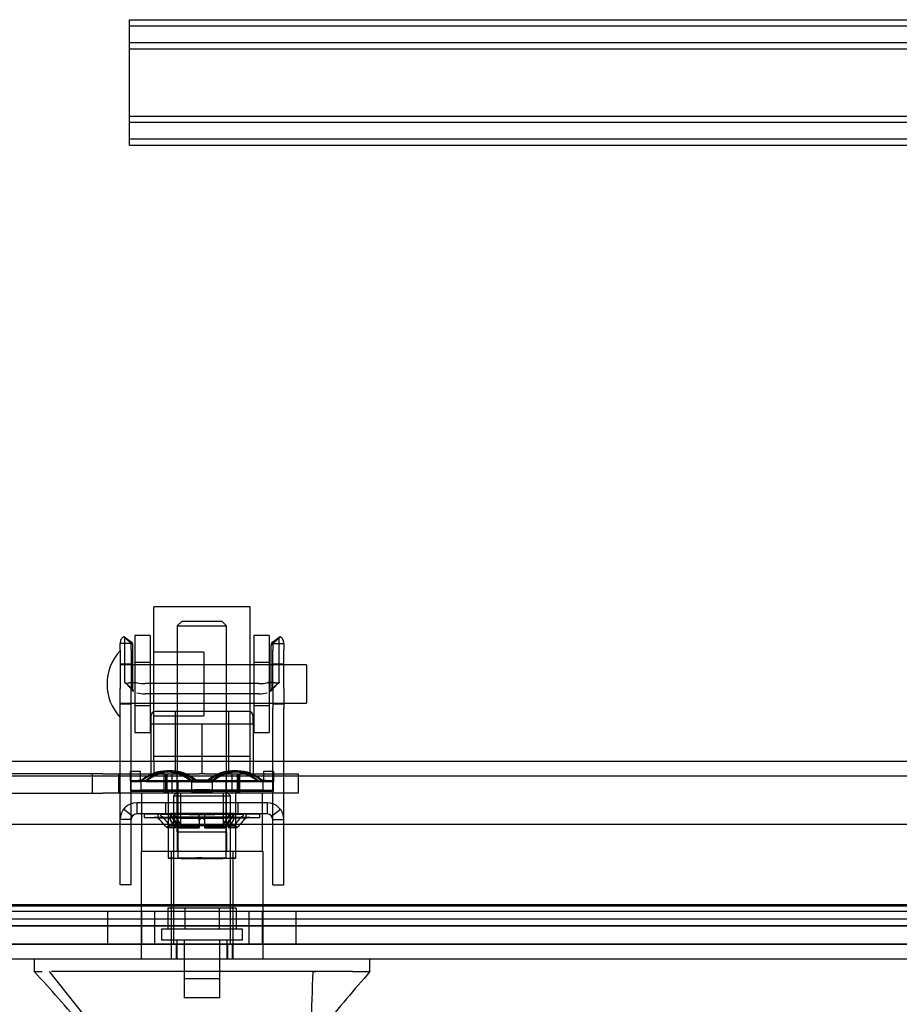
# Model space of a CAD drawing. Header units: inches. Extents: x 1 to 359, y -2 to 239.
# Tile 45 of 65: x 128.75 to 134.46, y 195.03 to 201.41. Entities that reach past the tile are written whole.
import ezdxf
from ezdxf.enums import TextEntityAlignment as Align
from ezdxf.lldxf.tags import DXFTag

# ---------------------------------------------------------------- set-up
doc = ezdxf.new("R2010")
doc.units = ezdxf.units.IN
doc.header["$MEASUREMENT"] = 0
for name, color, linetype in [('COM55914', 7, 'Continuous'), ('COM70220', 7, 'Continuous'), ('COM70838', 7, 'Continuous'), ('COM70839-6', 7, 'Continuous'), ('COM71196-10', 7, 'Continuous'), ('COM71298-10', 7, 'Continuous'), ('COM71299-10', 7, 'Continuous'), ('Default', 7, 'Continuous'), ('HAN13068', 7, 'Continuous'), ('HAN13068_NUT', 7, 'Continuous'), ('HAN13068_SCREW', 7, 'Continuous'), ('HAN_NUT', 7, 'Continuous'), ('NTS18147', 7, 'Continuous'), ('ROL87452', 7, 'Continuous'), ('RVT17786', 7, 'Continuous'), ('RVT19000', 7, 'Continuous'), ('SPC87322', 7, 'Continuous'), ('STD26122', 7, 'Continuous'), ('WAF25376', 7, 'Continuous'), ('WAM30038', 7, 'Continuous')]:
    doc.layers.add(name, color=color, linetype=linetype)
doc.styles.add('SEACAD_Times_New_Roman', font='times.ttf')
tags = doc.linetypes.add('HIDDEN2', pattern=[0.1875, 0.125, -0.0625]).pattern_tags.tags
tags[6:7] = [DXFTag(74, 4), DXFTag(75, 0), DXFTag(340, '0'), DXFTag(46, 0.0), DXFTag(50, 0.0), DXFTag(44, 0.0), DXFTag(45, 0.0)]
tags[4:5] = [DXFTag(74, 4), DXFTag(75, 0), DXFTag(340, '0'), DXFTag(46, 0.0), DXFTag(50, 0.0), DXFTag(44, 0.0), DXFTag(45, 0.0)]
doc.dimstyles.new('HAMMOND_(STH_-_540x360)', dxfattribs={"dimtxt": 2, "dimasz": 2.5, "dimexe": 1, "dimexo": 1, "dimgap": 0.5, "dimtad": 0, "dimtih": 1, "dimtoh": 1, "dimzin": 0, "dimdsep": 46, "dimtxsty": 'SEACAD_Times_New_Roman', "dimblk1": '_SE_FILLED', "dimblk2": '_SE_FILLED', "dimsah": 1, "dimcen": 1, "dimadec": 0, "dimazin": 0, "dimtfac": 0.8, "dimtofl": 0, "dimtmove": 0, "dimatfit": 3, "dimfxl": 1, "dimtolj": 1, "dimtzin": 0, "dimarcsym": 0})

# ---------------------------------------------------------------- blocks, each defined once
blk = doc.blocks.new('SE3')
at = {"layer": 'COM55914', "color": 7, "linetype": 'HIDDEN2'}
for p, q in [((129.4633, 201.3704), (129.4633, 201.4134)), ((129.4633, 201.4134), (159.0883, 201.4134)), ((129.4633, 201.3734), (159.0883, 201.3734)), ((129.4633, 200.6434), (129.4633, 201.3704)), ((129.4633, 201.2654), (159.0883, 201.2654)), ((129.4633, 201.2254), (159.0883, 201.2254)), ((129.4633, 200.7884), (159.0883, 200.7884)), ((129.4633, 200.7484), (159.0883, 200.7484)), ((129.4633, 200.6004), (129.4633, 200.6434)), ((129.4633, 200.6404), (159.0883, 200.6404)), ((129.4633, 200.6004), (159.0883, 200.6004))]:
    blk.add_line(p, q, dxfattribs=at)
at = {"layer": 'COM70220', "color": 7, "linetype": 'HIDDEN2'}
for p, q in [((160.5098, 195.6634), (128.0418, 195.6634)), ((160.5098, 195.4174), (128.0418, 195.4174)), ((160.5098, 195.4154), (128.0418, 195.4154)), ((160.5098, 195.4144), (128.0418, 195.4144))]:
    blk.add_line(p, q, dxfattribs=at)
at = {"layer": 'COM70838', "color": 7, "linetype": 'HIDDEN2'}
for p, q in [((129.2888, 196.5204), (128.6028, 196.5204)), ((129.2213, 196.5204), (129.2213, 196.3954)), ((129.2888, 196.5204), (129.3772, 196.5204)), ((129.3772, 196.5204), (129.9152, 196.5204)), ((129.3943, 196.3954), (129.3943, 196.5204)), ((129.6878, 196.3954), (129.6878, 196.5204)), ((129.7378, 196.5204), (129.7378, 196.3954)), ((129.9505, 196.5204), (130.4328, 196.5204)), ((130.1278, 196.3954), (130.1278, 196.5204)), ((130.1778, 196.3954), (130.1778, 196.5204)), ((130.4328, 196.5204), (130.5578, 196.5204)), ((130.5578, 196.5204), (130.5578, 196.3954)), ((128.5754, 196.3954), (129.2888, 196.3954)), ((129.3772, 196.3954), (129.2888, 196.3954)), ((130.4328, 196.3954), (129.3772, 196.3954)), ((130.5578, 196.3954), (130.4328, 196.3954))]:
    blk.add_line(p, q, dxfattribs=at)
at = {"layer": 'COM70839-6', "color": 7, "linetype": 'HIDDEN2'}
for p, q in [((129.4736, 197.3668), (129.4016, 197.3668)), ((129.4016, 197.3226), (129.4016, 197.3668)), ((129.479, 197.3708), (129.4262, 197.4096)), ((129.479, 197.3708), (129.431, 197.4061)), ((129.4839, 197.3574), (129.4325, 197.4038)), ((129.4325, 197.1158), (129.4325, 197.4038)), ((129.4736, 197.3226), (129.4736, 197.3668)), ((130.3817, 197.3574), (130.4331, 197.4038)), ((130.4395, 197.4096), (130.3866, 197.3708)), ((130.4347, 197.406), (130.3866, 197.3708)), ((130.392, 197.3668), (130.464, 197.3668)), ((130.392, 197.3668), (130.392, 197.3226)), ((130.4331, 197.1158), (130.4331, 197.4038)), ((130.464, 197.3668), (130.464, 197.3226)), ((129.4016, 197.3226), (129.4016, 197.0759)), ((129.4736, 197.3226), (129.4736, 197.0759)), ((129.4839, 197.0694), (129.4839, 197.3574)), ((130.3817, 197.0694), (130.3817, 197.3574)), ((130.392, 197.0759), (130.392, 197.3226)), ((130.464, 197.0759), (130.464, 197.3226)), ((129.4736, 197.2324), (129.4016, 197.2324)), ((130.464, 197.2324), (130.392, 197.2324)), ((129.4839, 197.0694), (129.4325, 197.1158)), ((129.4393, 197.1095), (129.4885, 197.0562)), ((129.4396, 197.1096), (129.4885, 197.0562)), ((130.3021, 197.1065), (129.5635, 197.1065)), ((130.3771, 197.0562), (130.4261, 197.1096)), ((130.3771, 197.0562), (130.4264, 197.1095)), ((130.3817, 197.0694), (130.4331, 197.1158)), ((129.4016, 196.9448), (129.4016, 197.0759)), ((129.4736, 196.9448), (129.4736, 197.0759)), ((130.392, 197.0759), (130.392, 196.9448)), ((130.464, 197.0759), (130.464, 196.9448)), ((130.3021, 197.0403), (129.5635, 197.0403)), ((129.4016, 196.9754), (129.4736, 196.9754)), ((129.4016, 195.8475), (129.4016, 196.9448)), ((129.4736, 195.8475), (129.4736, 196.9448)), ((130.392, 196.9754), (130.464, 196.9754)), ((130.392, 195.8475), (130.392, 196.9448)), ((130.464, 195.8475), (130.464, 196.9448)), ((129.4811, 196.2474), (129.424, 196.2912)), ((130.356, 196.3334), (129.5096, 196.3334)), ((129.5096, 196.3334), (129.5096, 196.2614)), ((129.6988, 196.2614), (129.6988, 196.3334)), ((129.7923, 196.3334), (129.7923, 196.2614)), ((130.0733, 196.2614), (130.0733, 196.3334)), ((130.1668, 196.2614), (130.1668, 196.3334)), ((130.356, 196.3334), (130.356, 196.2614)), ((130.3846, 196.2474), (130.4417, 196.2912)), ((129.4736, 196.2254), (129.4016, 196.2254)), ((130.356, 196.2614), (129.5096, 196.2614)), ((130.392, 196.2254), (130.464, 196.2254)), ((129.4016, 195.8024), (129.4016, 195.8475)), ((129.4736, 195.8024), (129.4736, 195.8475)), ((130.392, 195.8024), (130.392, 195.8475)), ((130.464, 195.8024), (130.464, 195.8475)), ((129.4736, 195.8024), (129.4016, 195.8024)), ((130.392, 195.8024), (130.464, 195.8024))]:
    blk.add_line(p, q, dxfattribs=at)
for centre, radius, start, end in [((129.5096, 196.2254), 0.108, 90, 180), ((130.356, 196.2254), 0.108, 0, 90), ((129.5096, 196.2254), 0.036, 90, 180), ((130.356, 196.2254), 0.036, 0, 90)]:
    blk.add_arc(centre, radius, start, end, dxfattribs=at)
for centre, major_axis, start_param, end_param in [((129.5635, 197.1456), (-0.1, 0), 1.001468, 1.570796), ((130.3021, 197.1456), (-0.1, 0), 1.570796, 2.140125), ((129.5635, 197.0793), (-0.1, 0), 1.001468, 1.570796), ((130.3021, 197.0793), (0.1, 0), 4.712389, 5.281717)]:
    blk.add_ellipse(centre, major_axis=major_axis, ratio=0.390731, start_param=start_param, end_param=end_param, dxfattribs=at)
for points, knots in [([(129.4325, 197.4038), (129.4325, 197.4043), (129.4324, 197.4047), (129.4323, 197.4054), (129.4323, 197.4056), (129.4321, 197.4066), (129.4319, 197.4072), (129.4309, 197.4086), (129.4299, 197.4092), (129.4262, 197.4101), (129.4226, 197.4091), (129.4147, 197.4035), (129.4105, 197.3988), (129.404, 197.3855), (129.4016, 197.3767), (129.4016, 197.3668)], [0, 0, 0, 0, 0.03125, 0.03125, 0.0625, 0.0625, 0.125, 0.125, 0.25, 0.25, 0.5, 0.5, 0.75, 0.75, 1, 1, 1, 1]), ([(129.4187, 197.4063), (129.4226, 197.4091), (129.4262, 197.41), (129.4299, 197.4092), (129.4309, 197.4086), (129.4317, 197.4074), (129.4318, 197.4072), (129.4321, 197.4066), (129.4322, 197.4061), (129.4323, 197.4055), (129.4324, 197.4048), (129.4325, 197.4038)], [0.5, 0.5, 0.5, 0.5, 0.75, 0.75, 0.875, 0.875, 0.90625, 0.90625, 0.9375, 0.9375, 1, 1, 1, 1]), ([(129.4839, 197.3574), (129.4839, 197.3582), (129.4839, 197.3597), (129.4836, 197.3619), (129.4832, 197.3639), (129.4821, 197.3674), (129.4796, 197.3712), (129.4763, 197.3718), (129.4747, 197.3705), (129.4741, 197.3696), (129.4738, 197.3685), (129.4737, 197.3676), (129.4736, 197.367), (129.4736, 197.3668)], [0, 0, 0, 0, 0.068623, 0.137063, 0.205208, 0.272877, 0.535512, 0.779514, 0.837052, 0.893029, 0.947093, 0.973617, 1, 1, 1, 1]), ([(129.4736, 197.3668), (129.4736, 197.367), (129.4737, 197.3676), (129.4738, 197.3685), (129.4741, 197.3696), (129.4747, 197.3705), (129.4763, 197.3718), (129.478, 197.3715), (129.4792, 197.3707)], [0, 0, 0, 0, 0.0263814, 0.0529045, 0.1069707, 0.1629481, 0.2204857, 0.4558046, 0.4558046, 0.4558046, 0.4558046]), ([(130.392, 197.3668), (130.392, 197.367), (130.392, 197.3676), (130.3919, 197.3685), (130.3915, 197.3696), (130.3909, 197.3705), (130.3894, 197.3718), (130.3861, 197.3712), (130.3835, 197.3674), (130.3824, 197.3639), (130.382, 197.3619), (130.3818, 197.3597), (130.3818, 197.3582), (130.3817, 197.3574)], [0, 0, 0, 0, 0.026381, 0.052905, 0.106971, 0.162948, 0.220486, 0.464488, 0.727123, 0.794792, 0.862936, 0.931376, 1, 1, 1, 1]), ([(130.3865, 197.3707), (130.3877, 197.3715), (130.3894, 197.3718), (130.3909, 197.3705), (130.3915, 197.3696), (130.3919, 197.3685), (130.392, 197.3676), (130.392, 197.367), (130.392, 197.3668)], [0.5442114, 0.5442114, 0.5442114, 0.5442114, 0.7795137, 0.8370523, 0.8930285, 0.9470927, 0.973617, 1, 1, 1, 1]), ([(130.464, 197.3668), (130.464, 197.3767), (130.4617, 197.3854), (130.4551, 197.3988), (130.4509, 197.4035), (130.4431, 197.4091), (130.4395, 197.41), (130.4358, 197.4092), (130.4347, 197.4086), (130.434, 197.4074), (130.4338, 197.4072), (130.4336, 197.4066), (130.4335, 197.4061), (130.4334, 197.4055), (130.4333, 197.4048), (130.4331, 197.4038)], [0, 0, 0, 0, 0.25, 0.25, 0.5, 0.5, 0.75, 0.75, 0.875, 0.875, 0.90625, 0.90625, 0.9375, 0.9375, 1, 1, 1, 1]), ([(130.4331, 197.4038), (130.4332, 197.4043), (130.4333, 197.4047), (130.4333, 197.4054), (130.4334, 197.4056), (130.4336, 197.4066), (130.4338, 197.4072), (130.4347, 197.4086), (130.4358, 197.4092), (130.4377, 197.4097), (130.4386, 197.4097), (130.4395, 197.4096)], [0, 0, 0, 0, 0.03125, 0.03125, 0.0625, 0.0625, 0.125, 0.125, 0.25, 0.25, 0.324271, 0.324271, 0.324271, 0.324271]), ([(129.4325, 197.1158), (129.4326, 197.1151), (129.4327, 197.1136), (129.4334, 197.1117), (129.4348, 197.1105), (129.4387, 197.1089), (129.447, 197.1099), (129.4589, 197.1118), (129.4674, 197.1129), (129.4754, 197.1137), (129.4852, 197.1142), (129.497, 197.1141), (129.5054, 197.1132), (129.5096, 197.1127)], [0, 0, 0, 0, 0.049102, 0.098523, 0.149018, 0.200844, 0.426475, 0.554365, 0.622319, 0.692911, 0.79099, 0.893216, 1, 1, 1, 1]), ([(130.356, 197.1127), (130.3576, 197.1129), (130.3608, 197.1133), (130.3671, 197.1139), (130.3747, 197.1142), (130.3832, 197.1141), (130.3936, 197.1135), (130.4048, 197.1121), (130.4156, 197.1104), (130.4237, 197.1093), (130.4287, 197.1095), (130.4314, 197.1108), (130.4329, 197.1128), (130.4331, 197.1148), (130.4331, 197.1158)], [0, 0, 0, 0, 0.040175, 0.080102, 0.158226, 0.23381, 0.30692, 0.445198, 0.573002, 0.690655, 0.799398, 0.868041, 0.934412, 1, 1, 1, 1]), ([(130.4331, 197.1158), (130.4331, 197.1151), (130.4329, 197.1136), (130.4322, 197.1117), (130.4309, 197.1105), (130.427, 197.1089), (130.4186, 197.1099), (130.4068, 197.1118), (130.3983, 197.1129), (130.3903, 197.1137), (130.3805, 197.1142), (130.3687, 197.1141), (130.3603, 197.1132), (130.356, 197.1127)], [0, 0, 0, 0, 0.049102, 0.098523, 0.149018, 0.200844, 0.426475, 0.554365, 0.622319, 0.692911, 0.79099, 0.893216, 1, 1, 1, 1]), ([(129.4839, 197.0694), (129.4839, 197.0689), (129.484, 197.0684), (129.484, 197.0676), (129.484, 197.0675), (129.4841, 197.0662), (129.4842, 197.0655), (129.4845, 197.0635), (129.4848, 197.0622), (129.4861, 197.059), (129.4872, 197.0574), (129.4888, 197.056)], [0, 0, 0, 0, 0.03125, 0.03125, 0.0625, 0.0625, 0.125, 0.125, 0.25, 0.25, 0.4563743, 0.4563743, 0.4563743, 0.4563743])]:
    blk.add_open_spline(points, degree=3, knots=knots, dxfattribs=at)
for points in [[(129.4888, 197.0559), (129.4854, 197.0591), (129.4839, 197.0634), (129.4839, 197.0694)], [(130.3769, 197.0559), (130.3803, 197.0591), (130.3817, 197.0634), (130.3817, 197.0694)]]:
    blk.add_open_spline(points, degree=3, dxfattribs=at)
at = {"layer": 'COM71196-10', "color": 7, "linetype": 'Continuous'}
for p, q in [((161.1808, 196.1934), (127.3709, 196.1934)), ((161.0858, 195.3184), (127.4658, 195.3184))]:
    blk.add_line(p, q, dxfattribs=at)
at = {"layer": 'COM71196-10', "color": 7, "linetype": 'HIDDEN2'}
for p, q in [((161.0858, 195.4134), (127.4658, 195.4134)), ((129.7344, 195.3184), (129.7344, 195.4134)), ((129.7658, 195.4134), (129.7658, 195.3184)), ((130.0998, 195.3184), (130.0998, 195.4134)), ((130.1313, 195.3184), (130.1313, 195.4134))]:
    blk.add_line(p, q, dxfattribs=at)
at = {"layer": 'COM71298-10', "color": 7, "linetype": 'HIDDEN2'}
for p, q in [((161.9928, 196.6004), (90.1228, 196.6004)), ((160.4628, 195.6722), (127.9248, 195.6722)), ((127.6752, 195.6311), (160.7125, 195.6311)), ((160.4628, 195.5786), (127.9248, 195.5786)), ((127.6748, 195.5361), (160.7128, 195.5361))]:
    blk.add_line(p, q, dxfattribs=at)
at = {"layer": 'COM71298-10', "color": 7, "linetype": 'Continuous'}
blk.add_line((161.9928, 196.5054), (90.1228, 196.5054), dxfattribs=at)
at = {"layer": 'COM71299-10', "color": 7, "linetype": 'HIDDEN2'}
blk.add_line((128.5578, 195.5384), (160.7128, 195.5384), dxfattribs=at)
at = {"layer": 'HAN13068', "color": 7, "linetype": 'HIDDEN2'}
for p, q in [((129.8028, 197.5104), (129.7728, 197.4804)), ((130.0628, 197.5104), (129.8028, 197.5104)), ((130.0928, 197.4804), (130.0628, 197.5104)), ((129.7728, 197.4804), (130.0928, 197.4804)), ((129.7728, 197.4804), (129.7728, 196.5204)), ((130.0928, 196.5204), (130.0928, 197.4804)), ((129.7728, 196.1454), (129.7728, 196.0204)), ((129.7728, 196.1454), (129.9328, 196.1454)), ((129.9328, 196.1454), (130.0928, 196.1454)), ((130.0928, 196.1454), (130.0928, 196.0204)), ((129.5373, 196.0204), (129.7333, 196.0204)), ((129.5373, 196.0204), (129.5373, 195.3184)), ((129.7333, 196.0204), (130.1324, 196.0204)), ((129.7333, 196.0204), (129.7333, 195.3184)), ((130.1324, 196.0204), (130.3283, 196.0204)), ((130.1324, 196.0204), (130.1324, 195.3184)), ((130.3283, 196.0204), (130.3283, 195.3184)), ((129.7703, 195.4434), (129.7703, 195.3184)), ((129.8163, 195.4434), (129.8163, 195.1934)), ((130.0493, 195.1934), (130.0493, 195.4434)), ((130.0953, 195.3184), (130.0953, 195.4434)), ((129.8163, 195.1934), (130.0493, 195.1934)), ((130.6514, 195.2384), (130.6712, 195.2384))]:
    blk.add_line(p, q, dxfattribs=at)
at = {"layer": 'HAN13068', "color": 7, "linetype": 'Continuous'}
for p, q in [((128.843, 195.3184), (128.843, 195.2355)), ((131.0227, 195.2355), (131.0227, 195.3184)), ((128.843, 195.2384), (128.8966, 195.2384)), ((128.942, 195.2384), (129.2255, 194.8834)), ((129.0341, 195.2384), (128.9563, 195.2384)), ((130.6514, 195.2384), (129.0341, 195.2384)), ((130.8316, 195.2384), (130.6514, 195.2384)), ((130.9093, 195.2384), (130.8316, 195.2384)), ((130.9093, 195.2384), (131.0226, 195.2384))]:
    blk.add_line(p, q, dxfattribs=at)
for centre, radius, start, end in [((125.051, 191.6062), 5.2509, 38.61726, 43.76657), ((143.1385, 184.6941), 16.0617, 138.96729, 140.62542)]:
    blk.add_arc(centre, radius, start, end, dxfattribs=at)
blk.add_open_spline([(130.6514, 195.2384), (130.6476, 195.1201), (130.6439, 195.0018), (130.6401, 194.8834)], degree=3, dxfattribs=at)
at = {"layer": 'HAN13068_NUT', "color": 7, "linetype": 'HIDDEN2'}
for p, q in [((130.2353, 196.9254), (129.6303, 196.9254)), ((129.7578, 196.9254), (129.7578, 196.5204)), ((130.1078, 196.5204), (130.1078, 196.9254)), ((129.6003, 196.8954), (129.6003, 196.8454)), ((130.2653, 196.8454), (130.2653, 196.8954)), ((129.6003, 196.8454), (129.7666, 196.8454)), ((129.6003, 196.8454), (129.6003, 196.5204)), ((129.7666, 196.8454), (129.9328, 196.8454)), ((129.9328, 196.8454), (130.0991, 196.8454)), ((129.9328, 196.8454), (129.9328, 196.5204)), ((130.0991, 196.8454), (130.2653, 196.8454)), ((130.2653, 196.8454), (130.2653, 196.5204))]:
    blk.add_line(p, q, dxfattribs=at)
for centre, start, end in [((129.6303, 196.8954), 90, 180), ((130.2353, 196.8954), 0, 90)]:
    blk.add_arc(centre, 0.03, start, end, dxfattribs=at)
at = {"layer": 'HAN13068_SCREW', "color": 7, "linetype": 'HIDDEN2'}
for p, q in [((129.8217, 195.6504), (129.7106, 195.6504)), ((129.7106, 195.6504), (129.7106, 195.5134)), ((130.044, 195.6504), (129.8217, 195.6504)), ((129.8217, 195.6504), (129.8217, 195.5134)), ((130.1551, 195.6504), (130.044, 195.6504)), ((130.044, 195.6504), (130.044, 195.5134)), ((130.1551, 195.6504), (130.1551, 195.5134)), ((130.1953, 195.5134), (129.6703, 195.5134)), ((129.6703, 195.5134), (129.6703, 195.4434)), ((130.1953, 195.4434), (130.1953, 195.5134)), ((130.1953, 195.4434), (129.6703, 195.4434)), ((129.8168, 195.4434), (129.8168, 195.0684)), ((130.0488, 195.0684), (130.0488, 195.4434)), ((130.0488, 195.0684), (129.8168, 195.0684))]:
    blk.add_line(p, q, dxfattribs=at)
at = {"layer": 'HAN_NUT', "color": 7, "linetype": 'HIDDEN2'}
for p, q in [((129.6268, 195.6284), (129.3208, 195.6284)), ((129.3208, 195.4134), (129.3208, 195.6284)), ((129.5403, 195.6284), (129.5403, 195.4134)), ((130.2388, 195.6284), (129.6268, 195.6284)), ((129.6268, 195.4134), (129.6268, 195.6284)), ((130.5448, 195.6284), (130.2388, 195.6284)), ((130.2388, 195.4134), (130.2388, 195.6284)), ((130.3253, 195.4134), (130.3253, 195.6284)), ((130.5448, 195.4134), (130.5448, 195.6284))]:
    blk.add_line(p, q, dxfattribs=at)
at = {"layer": 'NTS18147', "color": 7, "linetype": 'HIDDEN2'}
for p, q in [((129.4698, 196.4735), (129.4698, 196.5364)), ((129.5328, 196.5364), (129.4698, 196.5364)), ((129.4698, 196.4725), (129.4698, 196.5364)), ((129.5328, 196.5364), (129.4698, 196.5364)), ((129.5328, 196.4735), (129.5328, 196.5364)), ((129.5328, 196.4725), (129.5328, 196.5364)), ((129.7272, 196.5328), (129.6957, 196.5322)), ((129.7302, 196.5348), (129.6987, 196.5345)), ((129.7354, 196.5381), (129.7039, 196.5383)), ((129.7385, 196.5399), (129.707, 196.5405)), ((130.1587, 196.5405), (130.1272, 196.5399)), ((130.1617, 196.5383), (130.1302, 196.5381)), ((130.1669, 196.5345), (130.1354, 196.5348)), ((130.17, 196.5322), (130.1385, 196.5328)), ((130.3328, 196.5364), (130.3328, 196.4735)), ((130.3958, 196.5364), (130.3328, 196.5364)), ((130.3328, 196.5364), (130.3328, 196.4725)), ((130.3958, 196.5364), (130.3328, 196.5364)), ((130.3958, 196.5364), (130.3958, 196.4735)), ((130.3958, 196.5364), (130.3958, 196.4725)), ((129.5328, 196.4764), (129.4698, 196.4764)), ((129.5328, 196.4753), (129.4698, 196.4753)), ((129.4698, 196.4735), (129.4698, 196.4105)), ((129.5328, 196.4735), (129.4698, 196.4735)), ((129.4698, 196.4725), (129.4698, 196.4095)), ((129.5328, 196.4725), (129.4698, 196.4725)), ((129.5379, 196.4776), (129.5379, 196.4713)), ((129.5694, 196.477), (129.5379, 196.4776)), ((129.5379, 196.4759), (129.5379, 196.473)), ((129.5694, 196.4756), (129.5379, 196.4759)), ((129.5694, 196.4732), (129.5379, 196.473)), ((129.5379, 196.41), (129.5379, 196.473)), ((129.5694, 196.4718), (129.5379, 196.4713)), ((129.5379, 196.4083), (129.5379, 196.4713)), ((129.8963, 196.479), (129.5694, 196.477)), ((129.8963, 196.4765), (129.5694, 196.4756)), ((129.5694, 196.4732), (129.8963, 196.4723)), ((129.5694, 196.4718), (129.8963, 196.4699)), ((129.7763, 196.4744), (129.7763, 195.9739)), ((129.7763, 196.4744), (129.7763, 195.9739)), ((129.8648, 196.4693), (129.8648, 196.4795)), ((129.8963, 196.479), (129.8648, 196.4795)), ((129.8648, 196.4721), (129.8648, 196.4768)), ((129.8963, 196.4765), (129.8648, 196.4768)), ((129.8963, 196.4723), (129.8648, 196.4721)), ((129.8648, 196.4721), (129.8648, 196.4091)), ((129.8963, 196.4699), (129.8648, 196.4693)), ((129.8648, 196.4693), (129.8648, 196.4063)), ((129.9694, 196.479), (130.0009, 196.4795)), ((130.2963, 196.477), (129.9694, 196.479)), ((129.9694, 196.4765), (130.0009, 196.4768)), ((130.2963, 196.4756), (129.9694, 196.4765)), ((129.9694, 196.4723), (130.2963, 196.4732)), ((129.9694, 196.4723), (130.0009, 196.4721)), ((129.9694, 196.4699), (130.2963, 196.4718)), ((129.9694, 196.4699), (130.0009, 196.4693)), ((130.0009, 196.4795), (130.0009, 196.4693)), ((130.0009, 196.4768), (130.0009, 196.4721)), ((130.0009, 196.4091), (130.0009, 196.4721)), ((130.0009, 196.4063), (130.0009, 196.4693)), ((130.0893, 195.9739), (130.0893, 196.4744)), ((130.0893, 195.9739), (130.0893, 196.4744)), ((130.2963, 196.477), (130.3278, 196.4776)), ((130.2963, 196.4756), (130.3278, 196.4759)), ((130.2963, 196.4732), (130.3278, 196.473)), ((130.2963, 196.4718), (130.3278, 196.4713)), ((130.3278, 196.4713), (130.3278, 196.4776)), ((130.3278, 196.473), (130.3278, 196.4759)), ((130.3278, 196.473), (130.3278, 196.41)), ((130.3278, 196.4713), (130.3278, 196.4083)), ((130.3328, 196.4764), (130.3958, 196.4764)), ((130.3328, 196.4753), (130.3958, 196.4753)), ((130.3328, 196.4735), (130.3958, 196.4735)), ((130.3328, 196.4725), (130.3958, 196.4725)), ((130.3958, 196.4105), (130.3958, 196.4735)), ((130.3958, 196.4095), (130.3958, 196.4725)), ((129.8648, 196.4165), (129.5379, 196.4146)), ((129.8648, 196.4138), (129.5379, 196.4129)), ((129.5379, 196.41), (129.8648, 196.4091)), ((129.5379, 196.4083), (129.8648, 196.4063)), ((129.7128, 196.4114), (129.7128, 195.9739)), ((129.7128, 196.4114), (129.7128, 195.9739)), ((130.3278, 196.4146), (130.0009, 196.4165)), ((130.3278, 196.4129), (130.0009, 196.4138)), ((130.0009, 196.4091), (130.3278, 196.41)), ((130.0009, 196.4063), (130.3278, 196.4083)), ((130.1528, 195.9739), (130.1528, 196.4114)), ((130.1528, 195.9739), (130.1528, 196.4114))]:
    blk.add_line(p, q, dxfattribs=at)
for centre, radius, start, end in [((129.9328, 148.3865), 48.0931, 89.91896, 90.08104), ((129.9328, 91.5351), 104.9417, 89.962859, 90.037141), ((129.9328, 301.4138), 104.9417, 269.962859, 270.037141), ((129.9328, 244.5624), 48.0931, 269.91896, 270.08104), ((129.9328, 148.3235), 48.0931, 89.91896, 90.08104), ((129.9328, 91.4721), 104.9417, 89.962859, 90.037141), ((129.9328, 301.3508), 104.9417, 269.962859, 270.037141), ((129.9328, 244.4994), 48.0931, 269.91896, 270.08104)]:
    blk.add_arc(centre, radius, start, end, dxfattribs=at)
for centre, major_axis, ratio, start_param, end_param in [((129.7013, 196.2222), (-0.0057, -0.3183), 0.865979, 2.527481, 3.7969), ((129.7013, 196.22), (-0.0026, -0.3183), 0.866016, 2.516323, 3.785743), ((129.7013, 196.2162), (0.0026, -0.3183), 0.866016, 2.497443, 3.766862), ((129.7013, 196.214), (0.0057, -0.3183), 0.865979, 2.486285, 3.755705), ((129.7328, 196.2217), (-0.0057, -0.3183), 0.865979, 2.527481, 3.7969), ((129.7328, 196.2197), (-0.0026, -0.3183), 0.866016, 2.516323, 3.785743), ((129.7328, 196.2164), (0.0026, -0.3183), 0.866016, 2.497443, 3.766862), ((129.7328, 196.2145), (0.0057, -0.3183), 0.865979, 2.486285, 3.755705), ((130.1328, 196.2217), (0.0057, -0.3183), 0.865979, 2.486285, 3.755705), ((130.1328, 196.2197), (0.0026, -0.3183), 0.866016, 2.497443, 3.766862), ((130.1328, 196.2164), (-0.0026, -0.3183), 0.866016, 2.516323, 3.785743), ((130.1328, 196.2145), (-0.0057, -0.3183), 0.865979, 2.527481, 3.7969), ((130.1643, 196.2222), (0.0057, -0.3183), 0.865979, 2.486285, 3.755705), ((130.1643, 196.22), (0.0026, -0.3183), 0.866016, 2.497443, 3.766862), ((130.1643, 196.2162), (-0.0026, -0.3183), 0.866016, 2.516323, 3.785743), ((130.1643, 196.214), (-0.0057, -0.3183), 0.865979, 2.527481, 3.7969), ((129.9328, 196.4744), (-0.5, 0), 0.0103, -0.660077, -0.38712), ((129.9328, 196.4744), (-0.5, 0), 0.00472, -0.660077, -0.38712), ((129.9328, 196.4744), (-0.5, 0), 0.00472, 0.38712, 0.660077), ((129.9328, 196.4744), (-0.5, 0), 0.0103, 0.38712, 0.660077), ((129.9328, 196.4744), (0.5, 0), 0.0103, 0.38712, 0.660077), ((129.9328, 196.4744), (0.5, 0), 0.00472, 0.38712, 0.660077), ((129.9328, 196.4744), (0.5, 0), 0.00472, -0.660077, -0.38712), ((129.9328, 196.4744), (0.5, 0), 0.0103, -0.660077, -0.38712), ((129.9328, 196.4114), (-0.5, 0), 0.0103, -0.660077, -0.38712), ((129.9328, 196.4114), (-0.5, 0), 0.00472, -0.660077, -0.38712), ((129.9328, 196.4114), (-0.5, 0), 0.00472, 0.38712, 0.660077), ((129.9328, 196.4114), (-0.5, 0), 0.0103, 0.38712, 0.660077), ((129.9328, 196.4114), (0.5, 0), 0.0103, 0.38712, 0.660077), ((129.9328, 196.4114), (0.5, 0), 0.00472, 0.38712, 0.660077), ((129.9328, 196.4114), (0.5, 0), 0.00472, -0.660077, -0.38712), ((129.9328, 196.4114), (0.5, 0), 0.0103, -0.660077, -0.38712), ((129.9328, 195.9739), (-0.1565, 0), 0.0103, 4.712389, 6.283185), ((129.9328, 195.9739), (-0.1565, 0), 0.0103, 0, 3.141593)]:
    blk.add_ellipse(centre, major_axis=major_axis, ratio=ratio, start_param=start_param, end_param=end_param, dxfattribs=at)
for centre, major_axis, ratio in [((129.9328, 196.4744), (-0.1565, 0), 0.0103), ((129.9328, 196.4744), (0.1565, 0), 0.00472), ((129.9328, 196.4114), (-0.22, 0), 0.0103), ((129.9328, 196.4114), (0.22, 0), 0.00472), ((129.9328, 195.9739), (-0.22, 0), 0.0103), ((129.9328, 195.9739), (0.22, 0), 0.00472), ((129.9328, 195.9739), (0.1565, 0), 0.00472)]:
    blk.add_ellipse(centre, major_axis=major_axis, ratio=ratio, dxfattribs=at)
at = {"layer": 'ROL87452', "color": 7, "linetype": 'HIDDEN2'}
for p, q in [((129.6203, 196.6039), (129.6203, 197.6039)), ((130.2453, 197.6039), (129.6203, 197.6039)), ((130.2453, 196.6039), (130.2453, 197.6039)), ((129.9453, 197.3104), (129.6203, 197.3104)), ((129.9453, 197.3104), (129.9453, 196.8974)), ((130.2453, 197.2289), (129.9453, 197.2289)), ((129.9453, 196.9789), (130.2453, 196.9789)), ((129.6203, 196.8974), (129.9453, 196.8974)), ((129.6203, 196.6039), (130.2453, 196.6039))]:
    blk.add_line(p, q, dxfattribs=at)
at = {"layer": 'RVT17786', "color": 7, "linetype": 'HIDDEN2'}
for p, q in [((130.6116, 197.2289), (129.4016, 197.2289)), ((130.6116, 197.2289), (130.6116, 196.9789)), ((129.4016, 196.9789), (130.6116, 196.9789))]:
    blk.add_line(p, q, dxfattribs=at)
blk.add_arc((129.6349, 197.1039), 0.3182, 137.12909, 222.87091, dxfattribs=at)
at = {"layer": 'RVT19000', "color": 7, "linetype": 'HIDDEN2'}
for p, q in [((130.2453, 196.6334), (129.6203, 196.6334)), ((129.6203, 196.6039), (129.6203, 196.5204)), ((130.2453, 196.5204), (130.2453, 196.6039)), ((129.7378, 196.5204), (129.7378, 196.3954)), ((129.9505, 196.5204), (129.9152, 196.5204)), ((130.1278, 196.3954), (130.1278, 196.5204)), ((129.7923, 196.3954), (129.7923, 196.1834)), ((130.0733, 196.1834), (130.0733, 196.3954)), ((130.0733, 196.1834), (129.7923, 196.1834))]:
    blk.add_line(p, q, dxfattribs=at)
at = {"layer": 'SPC87322', "color": 7, "linetype": 'HIDDEN2'}
for p, q in [((129.6953, 196.5204), (129.6953, 196.3954)), ((129.7053, 196.5204), (129.7053, 196.3954)), ((129.7728, 196.1454), (129.7728, 196.5204)), ((130.0928, 196.1454), (130.0928, 196.5204)), ((130.1603, 196.5204), (130.1603, 196.3954)), ((130.1703, 196.5204), (130.1703, 196.3954)), ((129.5403, 196.3954), (129.5403, 196.0204)), ((130.3253, 196.0204), (130.3253, 196.3954))]:
    blk.add_line(p, q, dxfattribs=at)
at = {"layer": 'STD26122', "color": 7, "linetype": 'HIDDEN2'}
for p, q in [((129.7828, 196.4134), (129.7478, 196.3784)), ((130.0828, 196.4134), (129.7828, 196.4134)), ((130.1178, 196.3784), (130.0828, 196.4134)), ((129.7478, 196.3784), (130.1178, 196.3784)), ((129.7478, 196.3784), (129.7478, 195.4134)), ((130.1178, 195.4134), (130.1178, 196.3784))]:
    blk.add_line(p, q, dxfattribs=at)
at = {"layer": 'WAF25376', "color": 7, "linetype": 'HIDDEN2'}
for p, q in [((129.497, 197.4189), (129.497, 196.7889)), ((129.597, 197.4189), (129.497, 197.4189)), ((129.597, 197.4189), (129.597, 196.7889)), ((130.2687, 197.4189), (130.2687, 196.7889)), ((130.3687, 197.4189), (130.2687, 197.4189)), ((130.3687, 197.4189), (130.3687, 196.7889)), ((129.597, 197.2439), (129.497, 197.2439)), ((130.3687, 197.2439), (130.2687, 197.2439)), ((129.497, 196.9639), (129.597, 196.9639)), ((130.2687, 196.9639), (130.3687, 196.9639)), ((129.497, 196.7889), (129.597, 196.7889)), ((130.2687, 196.7889), (130.3687, 196.7889))]:
    blk.add_line(p, q, dxfattribs=at)
at = {"layer": 'WAM30038', "color": 7, "linetype": 'HIDDEN2'}
for p, q in [((129.5578, 196.2614), (129.5578, 196.2374)), ((129.5578, 196.2614), (129.5578, 196.2374)), ((129.6471, 196.2614), (129.6471, 196.2374)), ((129.6471, 196.2614), (129.6471, 196.2374)), ((129.7256, 196.2634), (129.7256, 196.2595)), ((129.7256, 196.2623), (129.7256, 196.2605)), ((129.7256, 196.2605), (129.7256, 196.231)), ((129.7256, 196.2595), (129.7256, 196.2299)), ((129.7308, 196.2563), (129.7718, 196.1908)), ((129.7308, 196.2553), (129.7718, 196.1901)), ((129.7718, 196.1888), (129.7308, 196.2537)), ((129.7718, 196.188), (129.7308, 196.2527)), ((129.759, 196.175), (129.7308, 196.2202)), ((129.759, 196.1742), (129.7308, 196.2192)), ((129.7308, 196.2175), (129.759, 196.1728)), ((129.7308, 196.2166), (129.759, 196.172)), ((129.7965, 196.1911), (129.7555, 196.2566)), ((129.7965, 196.1902), (129.7555, 196.2555)), ((129.7555, 196.2536), (129.7965, 196.1887)), ((129.7555, 196.2524), (129.7965, 196.1878)), ((129.7555, 196.2205), (129.7838, 196.1753)), ((129.7555, 196.2193), (129.7838, 196.1743)), ((129.7838, 196.1727), (129.7555, 196.2174)), ((129.7838, 196.1717), (129.7555, 196.2163)), ((129.9153, 196.2573), (129.9153, 196.252)), ((129.9153, 196.2558), (129.9153, 196.2535)), ((129.9153, 196.2171), (129.9153, 196.2532)), ((129.9153, 196.2156), (129.9153, 196.2517)), ((129.9153, 196.2171), (129.9153, 196.1724)), ((129.9153, 196.2156), (129.9153, 196.1711)), ((129.9503, 196.252), (129.9503, 196.2573)), ((129.9503, 196.2535), (129.9503, 196.2558)), ((129.9503, 196.2171), (129.9503, 196.2532)), ((129.9503, 196.2156), (129.9503, 196.2517)), ((129.9503, 196.1724), (129.9503, 196.2171)), ((129.9503, 196.1711), (129.9503, 196.2156)), ((130.1102, 196.2566), (130.0691, 196.1911)), ((130.1102, 196.2555), (130.0691, 196.1902)), ((130.0691, 196.1887), (130.1102, 196.2536)), ((130.0691, 196.1878), (130.1102, 196.2524)), ((130.0819, 196.1753), (130.1102, 196.2205)), ((130.0819, 196.1743), (130.1102, 196.2193)), ((130.1102, 196.2174), (130.0819, 196.1727)), ((130.1102, 196.2163), (130.0819, 196.1717)), ((130.0939, 196.1908), (130.1349, 196.2563)), ((130.0939, 196.1901), (130.1349, 196.2553)), ((130.1349, 196.2537), (130.0939, 196.1888)), ((130.1349, 196.2527), (130.0939, 196.188)), ((130.1349, 196.2202), (130.1066, 196.175)), ((130.1349, 196.2192), (130.1066, 196.1742)), ((130.1066, 196.1728), (130.1349, 196.2175)), ((130.1066, 196.172), (130.1349, 196.2166)), ((130.14, 196.2595), (130.14, 196.2634)), ((130.14, 196.2605), (130.14, 196.2623)), ((130.14, 196.231), (130.14, 196.2605)), ((130.14, 196.2299), (130.14, 196.2595)), ((130.2186, 196.2374), (130.2186, 196.2614)), ((130.2186, 196.2374), (130.2186, 196.2614)), ((130.3078, 196.2374), (130.3078, 196.2614)), ((130.3078, 196.2374), (130.3078, 196.2614)), ((129.7046, 196.1737), (129.7226, 196.1896)), ((129.7046, 196.1736), (129.7226, 196.1895)), ((129.7226, 196.1893), (129.7046, 196.1734)), ((129.7226, 196.1893), (129.7046, 196.1733)), ((129.7718, 196.1908), (129.759, 196.175)), ((129.7718, 196.1901), (129.759, 196.1742)), ((129.759, 196.1728), (129.7718, 196.1888)), ((129.759, 196.172), (129.7718, 196.188)), ((129.7838, 196.1753), (129.7965, 196.1911)), ((129.7838, 196.1743), (129.7965, 196.1902)), ((129.7965, 196.1887), (129.7838, 196.1727)), ((129.7965, 196.1878), (129.7838, 196.1717)), ((130.0691, 196.1911), (130.0819, 196.1753)), ((130.0691, 196.1902), (130.0819, 196.1743)), ((130.0819, 196.1727), (130.0691, 196.1887)), ((130.0819, 196.1717), (130.0691, 196.1878)), ((130.1066, 196.175), (130.0939, 196.1908)), ((130.1066, 196.1742), (130.0939, 196.1901)), ((130.0939, 196.1888), (130.1066, 196.1728)), ((130.0939, 196.188), (130.1066, 196.172)), ((130.1431, 196.1896), (130.1611, 196.1737)), ((130.1431, 196.1895), (130.1611, 196.1736)), ((130.1611, 196.1734), (130.1431, 196.1893)), ((130.1611, 196.1733), (130.1431, 196.1893))]:
    blk.add_line(p, q, dxfattribs=at)
for centre, radius, start, end in [((128.88, 195.5181), 1.0515, 41.74804, 43.16071), ((129.1668, 195.7767), 0.6655, 41.5912, 43.81278), ((128.7315, 195.3865), 1.2499, 41.71443, 42.90618), ((129.2746, 195.8744), 0.5201, 41.43174, 44.26698), ((129.9336, 196.2221), 0.0183, 92.30461, 183.07478), ((129.9335, 196.2206), 0.0182, 92.1432, 182.94805), ((129.9334, 196.218), 0.018, 91.64498, 182.95104), ((129.9333, 196.2165), 0.018, 91.49414, 182.80458), ((129.9322, 196.2222), 0.0182, 356.6668, 87.95381), ((129.9322, 196.2207), 0.0181, 356.80673, 88.10202), ((129.9322, 196.218), 0.0181, 357.27147, 88.13251), ((129.9323, 196.2164), 0.0181, 357.40429, 88.29699), ((130.7183, 195.7588), 0.6919, 136.22956, 138.36646), ((131.0499, 195.4593), 1.1387, 136.89333, 138.19792), ((130.6177, 195.8497), 0.5565, 135.82583, 138.47549), ((131.3247, 195.213), 1.5076, 137.19569, 138.1837)]:
    blk.add_arc(centre, radius, start, end, dxfattribs=at)
for centre, major_axis, ratio in [((129.9328, 196.2614), (0.375, 0), 0.0103), ((129.9328, 196.2614), (-0.375, 0), 0.00472), ((129.9328, 196.2374), (0.375, 0), 0.0103), ((129.9328, 196.2374), (-0.375, 0), 0.00472)]:
    blk.add_ellipse(centre, major_axis=major_axis, ratio=ratio, dxfattribs=at)
for centre, major_axis, ratio, start_param, end_param in [((129.6646, 196.2614), (0.0175, 0), 0.0103, 1.935139, 4.348046), ((129.6646, 196.2614), (0.0175, 0), 0.00472, 1.935139, 4.348046), ((129.9328, 196.2374), (-0.2858, 0), 0.0103, 5.497787, 6.283185), ((129.9328, 196.2374), (-0.2858, 0), 0.00472, 5.497787, 6.283185), ((129.9328, 196.2374), (0.2858, 0), 0.00472, 3.141593, 3.926991), ((129.9328, 196.2374), (0.2858, 0), 0.0103, 3.141593, 3.926991), ((129.9328, 196.2614), (-0.275, 0), 0.0103, -0.725904, -0.059494), ((129.9328, 196.2614), (-0.275, 0), 0.00472, -0.725904, -0.059494), ((129.9328, 196.2614), (-0.275, 0), 0.00472, 0.059494, 0.725904), ((129.9328, 196.2614), (-0.275, 0), 0.0103, 0.059494, 0.725904), ((129.7431, 196.2634), (0.0175, 0), 0.0103, 1.149741, 3.562648), ((129.7431, 196.2623), (0.0175, 0), 0.00472, 1.149741, 3.562648), ((129.7431, 196.2605), (0.0175, 0), 0.00472, 2.720537, 5.133444), ((129.7431, 196.2595), (0.0175, 0), 0.0103, 2.720537, 5.133444), ((129.9328, 196.2374), (-0.2858, 0), 0.0103, 4.712389, 5.497787), ((129.9328, 196.2374), (-0.2858, 0), 0.00472, 4.712389, 5.497787), ((129.9328, 196.2374), (-0.2858, 0), 0.00472, 0.785398, 1.570796), ((129.9328, 196.2374), (0.2858, 0), 0.0103, 3.926991, 4.712389), ((129.9328, 196.2614), (-0.275, 0), 0.0103, -1.511302, -0.844892), ((129.9328, 196.2614), (-0.275, 0), 0.00472, -1.511302, -0.844892), ((129.9328, 196.2614), (-0.275, 0), 0.00472, 0.844892, 1.511302), ((129.9328, 196.2614), (-0.275, 0), 0.0103, 0.844892, 1.511302), ((129.9328, 196.2642), (-0.0175, 0), 0.0103, 3.505935, 5.918843), ((129.9328, 196.2627), (-0.0175, 0), 0.00472, 3.505935, 5.918843), ((129.9328, 196.2602), (0.0175, 0), 0.00472, 3.505935, 5.918843), ((129.9328, 196.2587), (0.0175, 0), 0.0103, 3.505935, 5.918843), ((129.9328, 196.2374), (-0.2858, 0), 0.0103, 3.926991, 4.712389), ((129.9328, 196.2374), (0.2858, 0), 0.00472, 0.785398, 1.570796), ((129.9328, 196.2374), (0.2858, 0), 0.00472, 4.712389, 5.497787), ((129.9328, 196.2374), (0.2858, 0), 0.0103, 4.712389, 5.497787), ((129.9328, 196.2614), (0.275, 0), 0.0103, 0.844892, 1.511302), ((129.9328, 196.2614), (0.275, 0), 0.00472, 0.844892, 1.511302), ((129.9328, 196.2614), (0.275, 0), 0.00472, -1.511302, -0.844892), ((129.9328, 196.2614), (0.275, 0), 0.0103, -1.511302, -0.844892), ((130.1225, 196.2634), (-0.0175, 0), 0.0103, 2.720537, 5.133444), ((130.1225, 196.2623), (-0.0175, 0), 0.00472, 2.720537, 5.133444), ((130.1225, 196.2605), (-0.0175, 0), 0.00472, 1.149741, 3.562648), ((130.1225, 196.2595), (-0.0175, 0), 0.0103, 1.149741, 3.562648), ((129.9328, 196.2374), (-0.2858, 0), 0.0103, 3.141593, 3.926991), ((129.9328, 196.2374), (-0.2858, 0), 0.00472, 3.141593, 3.926991), ((129.9328, 196.2374), (0.2858, 0), 0.00472, 5.497787, 6.283185), ((129.9328, 196.2374), (0.2858, 0), 0.0103, 5.497787, 6.283185), ((129.9328, 196.2614), (0.275, 0), 0.0103, 0.059494, 0.725904), ((129.9328, 196.2614), (0.275, 0), 0.00472, 0.059494, 0.725904), ((129.9328, 196.2614), (0.275, 0), 0.00472, -0.725904, -0.059494), ((129.9328, 196.2614), (0.275, 0), 0.0103, -0.725904, -0.059494), ((130.2011, 196.2614), (-0.0175, 0), 0.0103, 1.935139, 4.348046), ((130.2011, 196.2614), (-0.0175, 0), 0.00472, 1.935139, 4.348046), ((129.9328, 196.1735), (-0.2289, 0), 0.0103, -0.708884, -0.076515), ((129.9328, 196.1735), (-0.2289, 0), 0.00472, -0.708884, -0.076515), ((129.9328, 196.1735), (-0.2289, 0), 0.00472, 0.076515, 0.708884), ((129.9328, 196.1735), (-0.2289, 0), 0.0103, 0.076515, 0.708884), ((129.9328, 196.1894), (-0.211, 0), 0.0103, -0.702364, -0.083034), ((129.9328, 196.1894), (-0.211, 0), 0.00472, -0.702364, -0.083034), ((129.9328, 196.1894), (-0.211, 0), 0.00472, 0.083034, 0.702364), ((129.9328, 196.1894), (-0.211, 0), 0.0103, 0.083034, 0.702364), ((129.9328, 196.1735), (-0.2289, 0), 0.0103, -1.494282, -0.861913), ((129.9328, 196.1735), (-0.2289, 0), 0.00472, -1.494282, -0.861913), ((129.9328, 196.1735), (-0.2289, 0), 0.00472, 0.861913, 1.494282), ((129.9328, 196.1735), (-0.2289, 0), 0.0103, 0.861913, 1.494282), ((129.9328, 196.1894), (-0.211, 0), 0.0103, -1.487763, -0.868432), ((129.9328, 196.1894), (-0.211, 0), 0.00472, -1.487763, -0.868432), ((129.9328, 196.1894), (-0.211, 0), 0.00472, 0.868432, 1.487763), ((129.9328, 196.1894), (-0.211, 0), 0.0103, 0.868432, 1.487763), ((129.9328, 196.1894), (0.211, 0), 0.0103, 0.868432, 1.487763), ((129.9328, 196.1894), (0.211, 0), 0.00472, 0.868432, 1.487763), ((129.9328, 196.1894), (0.211, 0), 0.00472, -1.487763, -0.868432), ((129.9328, 196.1894), (0.211, 0), 0.0103, -1.487763, -0.868432), ((129.9328, 196.1735), (0.2289, 0), 0.0103, 0.861913, 1.494282), ((129.9328, 196.1735), (0.2289, 0), 0.00472, 0.861913, 1.494282), ((129.9328, 196.1735), (0.2289, 0), 0.00472, -1.494282, -0.861913), ((129.9328, 196.1735), (0.2289, 0), 0.0103, -1.494282, -0.861913), ((129.9328, 196.1894), (0.211, 0), 0.0103, 0.083034, 0.702364), ((129.9328, 196.1894), (0.211, 0), 0.00472, 0.083034, 0.702364), ((129.9328, 196.1894), (0.211, 0), 0.00472, -0.702364, -0.083034), ((129.9328, 196.1894), (0.211, 0), 0.0103, -0.702364, -0.083034), ((129.9328, 196.1735), (0.2289, 0), 0.0103, 0.076515, 0.708884), ((129.9328, 196.1735), (0.2289, 0), 0.00472, 0.076515, 0.708884), ((129.9328, 196.1735), (0.2289, 0), 0.00472, -0.708884, -0.076515), ((129.9328, 196.1735), (0.2289, 0), 0.0103, -0.708884, -0.076515)]:
    blk.add_ellipse(centre, major_axis=major_axis, ratio=ratio, start_param=start_param, end_param=end_param, dxfattribs=at)
for points, knots in [([(129.6646, 196.2544), (129.666, 196.2528), (129.6674, 196.2513), (129.6688, 196.2497), (129.6867, 196.2296), (129.7046, 196.2094), (129.7226, 196.1893)], [0, 0, 0, 0, 0.073129, 0.073129, 0.073129, 1, 1, 1, 1]), ([(129.6646, 196.2543), (129.666, 196.2527), (129.6674, 196.2512), (129.6688, 196.2496), (129.6867, 196.2295), (129.7046, 196.2094), (129.7226, 196.1893)], [0, 0, 0, 0, 0.073129, 0.073129, 0.073129, 1, 1, 1, 1]), ([(129.7046, 196.1734), (129.6931, 196.1862), (129.6817, 196.1991), (129.6702, 196.2119), (129.6683, 196.2141), (129.6664, 196.2162), (129.6646, 196.2183)], [0, 0, 0, 0, 0.858552, 0.858552, 0.858552, 1, 1, 1, 1]), ([(129.7046, 196.1733), (129.6931, 196.1862), (129.6817, 196.199), (129.6702, 196.2119), (129.6683, 196.214), (129.6664, 196.2161), (129.6646, 196.2182)], [0, 0, 0, 0, 0.858552, 0.858552, 0.858552, 1, 1, 1, 1]), ([(129.7308, 196.2202), (129.7294, 196.2224), (129.7283, 196.2245), (129.7265, 196.2286), (129.7259, 196.2307), (129.7257, 196.233), (129.7256, 196.2335), (129.7256, 196.2339)], [0, 0, 0, 0, 0.25, 0.25, 0.5, 0.5, 0.5626015, 0.5626015, 0.5626015, 0.5626015]), ([(129.7308, 196.2192), (129.7294, 196.2214), (129.7283, 196.2235), (129.7265, 196.2276), (129.7259, 196.2296), (129.7257, 196.2319), (129.7256, 196.2324), (129.7256, 196.2328)], [0, 0, 0, 0, 0.25, 0.25, 0.5, 0.5, 0.5626015, 0.5626015, 0.5626015, 0.5626015]), ([(129.7256, 196.231), (129.7256, 196.2306), (129.7257, 196.2302), (129.7261, 196.2261), (129.7281, 196.2218), (129.7308, 196.2175)], [0.4389304, 0.4389304, 0.4389304, 0.4389304, 0.5, 0.5, 1, 1, 1, 1]), ([(129.7256, 196.23), (129.7256, 196.2295), (129.7257, 196.2291), (129.7261, 196.225), (129.7281, 196.2208), (129.7308, 196.2166)], [0.4389304, 0.4389304, 0.4389304, 0.4389304, 0.5, 0.5, 1, 1, 1, 1]), ([(129.7308, 196.2395), (129.7328, 196.2395), (129.7353, 196.2388), (129.7403, 196.2363), (129.7426, 196.2346), (129.7492, 196.2291), (129.7528, 196.2248), (129.7555, 196.2205)], [0, 0, 0, 0, 0.25, 0.25, 0.5, 0.5, 1, 1, 1, 1]), ([(129.7308, 196.2384), (129.7328, 196.2384), (129.7353, 196.2376), (129.7403, 196.2351), (129.7426, 196.2334), (129.7492, 196.2279), (129.7528, 196.2236), (129.7555, 196.2193)], [0, 0, 0, 0, 0.25, 0.25, 0.5, 0.5, 1, 1, 1, 1]), ([(129.7555, 196.2174), (129.7542, 196.2196), (129.7526, 196.2217), (129.7491, 196.2258), (129.747, 196.2278), (129.7427, 196.2315), (129.7403, 196.2331), (129.7353, 196.2357), (129.7328, 196.2365), (129.7308, 196.2365)], [0, 0, 0, 0, 0.25, 0.25, 0.5, 0.5, 0.75, 0.75, 1, 1, 1, 1]), ([(129.7555, 196.2163), (129.7542, 196.2184), (129.7526, 196.2205), (129.7491, 196.2246), (129.747, 196.2266), (129.7427, 196.2303), (129.7403, 196.232), (129.7353, 196.2345), (129.7328, 196.2353), (129.7308, 196.2353)], [0, 0, 0, 0, 0.25, 0.25, 0.5, 0.5, 0.75, 0.75, 1, 1, 1, 1]), ([(130.1102, 196.2205), (130.1115, 196.2226), (130.1131, 196.2247), (130.1166, 196.2289), (130.1186, 196.2309), (130.123, 196.2346), (130.1254, 196.2362), (130.1304, 196.2388), (130.1329, 196.2395), (130.1349, 196.2395)], [0, 0, 0, 0, 0.25, 0.25, 0.5, 0.5, 0.75, 0.75, 1, 1, 1, 1]), ([(130.1102, 196.2193), (130.1115, 196.2215), (130.1131, 196.2236), (130.1166, 196.2277), (130.1186, 196.2297), (130.123, 196.2334), (130.1254, 196.2351), (130.1304, 196.2376), (130.1329, 196.2384), (130.1349, 196.2384)], [0, 0, 0, 0, 0.25, 0.25, 0.5, 0.5, 0.75, 0.75, 1, 1, 1, 1]), ([(130.1349, 196.2365), (130.1329, 196.2365), (130.1303, 196.2357), (130.1254, 196.2331), (130.123, 196.2315), (130.1164, 196.2259), (130.1129, 196.2217), (130.1102, 196.2174)], [0, 0, 0, 0, 0.25, 0.25, 0.5, 0.5, 1, 1, 1, 1]), ([(130.1349, 196.2353), (130.1329, 196.2353), (130.1303, 196.2345), (130.1254, 196.232), (130.123, 196.2303), (130.1164, 196.2248), (130.1129, 196.2206), (130.1102, 196.2163)], [0, 0, 0, 0, 0.25, 0.25, 0.5, 0.5, 1, 1, 1, 1]), ([(130.14, 196.2339), (130.14, 196.2334), (130.14, 196.233), (130.1395, 196.2288), (130.1376, 196.2245), (130.1349, 196.2202)], [0.4389304, 0.4389304, 0.4389304, 0.4389304, 0.5, 0.5, 1, 1, 1, 1]), ([(130.14, 196.2328), (130.14, 196.2324), (130.14, 196.2319), (130.1395, 196.2278), (130.1376, 196.2235), (130.1349, 196.2192)], [0.4389304, 0.4389304, 0.4389304, 0.4389304, 0.5, 0.5, 1, 1, 1, 1]), ([(130.1349, 196.2175), (130.1363, 196.2197), (130.1374, 196.2218), (130.1391, 196.2259), (130.1397, 196.2279), (130.14, 196.2302), (130.14, 196.2306), (130.14, 196.231)], [0, 0, 0, 0, 0.25, 0.25, 0.5, 0.5, 0.5626015, 0.5626015, 0.5626015, 0.5626015]), ([(130.1349, 196.2166), (130.1363, 196.2187), (130.1374, 196.2208), (130.1391, 196.2248), (130.1397, 196.2269), (130.14, 196.2291), (130.14, 196.2296), (130.14, 196.23)], [0, 0, 0, 0, 0.25, 0.25, 0.5, 0.5, 0.5626015, 0.5626015, 0.5626015, 0.5626015]), ([(130.1431, 196.1893), (130.161, 196.2094), (130.179, 196.2296), (130.1969, 196.2497), (130.1983, 196.2513), (130.1997, 196.2528), (130.2011, 196.2544)], [0, 0, 0, 0, 0.926871, 0.926871, 0.926871, 1, 1, 1, 1]), ([(130.1431, 196.1893), (130.161, 196.2094), (130.179, 196.2295), (130.1969, 196.2496), (130.1983, 196.2512), (130.1997, 196.2527), (130.2011, 196.2543)], [0, 0, 0, 0, 0.926871, 0.926871, 0.926871, 1, 1, 1, 1]), ([(130.2011, 196.2183), (130.1992, 196.2162), (130.1973, 196.2141), (130.1955, 196.2119), (130.184, 196.1991), (130.1726, 196.1862), (130.1611, 196.1734)], [0, 0, 0, 0, 0.141448, 0.141448, 0.141448, 1, 1, 1, 1]), ([(130.2011, 196.2182), (130.1992, 196.2161), (130.1973, 196.214), (130.1955, 196.2119), (130.184, 196.199), (130.1726, 196.1862), (130.1611, 196.1733)], [0, 0, 0, 0, 0.141448, 0.141448, 0.141448, 1, 1, 1, 1])]:
    blk.add_open_spline(points, degree=3, knots=knots, dxfattribs=at)
blk = doc.blocks.new('DMBLK220')
at = {"layer": 'Default', "linetype": 'Continuous', "transparency": 16777216}
for points in [[(129.7758, 190.4148), (129.7758, 191.2482), (127.2758, 190.8315)], [(158.7758, 190.4148), (161.2758, 190.8315), (158.7758, 191.2482)]]:
    blk.add_hatch(color=7, dxfattribs=at).paths.add_polyline_path(points)
at = {"layer": 'Default', "color": 7, "linetype": 'Continuous', "transparency": 16777216}
for p, q in [((161.2758, 194.7984), (161.2758, 189.8315)), ((127.2758, 194.5084), (127.2758, 189.8315)), ((127.2758, 190.8315), (139.3815, 190.8315)), ((149.1701, 190.8315), (161.2758, 190.8315))]:
    blk.add_line(p, q, dxfattribs=at)
at = {"layer": 'Default', "color": 7, "linetype": 'Continuous', "transparency": 16777216, "style": 'SEACAD_Times_New_Roman'}
for s, p in [('34.00', (140.8635, 191.8315)), ('DOOR', (140.0815, 188.8315))]:
    blk.add_text(s, height=2, dxfattribs=at).set_placement(p, align=Align.TOP_LEFT)
blk = doc.blocks.new('_SE_FILLED')
at = {"color": 0}
blk.add_line((0, 0), (-1, 0), dxfattribs=at)
blk.add_solid([(0, 0), (-1, -0.1665), (-1, 0.1665), (0, 0)], dxfattribs=at)

msp = doc.modelspace()

# ---------------------------------------------------------------- block references
at = {"layer": 'Default'}
msp.add_blockref('SE3', (0, 0), dxfattribs=at)

# ---------------------------------------------------------------- dimensions: what is measured, and where the dimension line sits
at = {"layer": 'Default', "color": 7, "linetype": 'Continuous'}
dim = msp.add_linear_dim(base=(161.2758, 190.8315), p1=(127.2758, 195.5084), p2=(161.2758, 195.7984), text='\\A1;<>\\PDOOR', dimstyle='HAMMOND_(STH_-_540x360)', dxfattribs=at)
dim.commit()
dim.dimension.update_dxf_attribs({"geometry": 'DMBLK220', "text_midpoint": (144.2758, 190.8315), "dimtype": 160})

doc.saveas('drawing.dxf')
